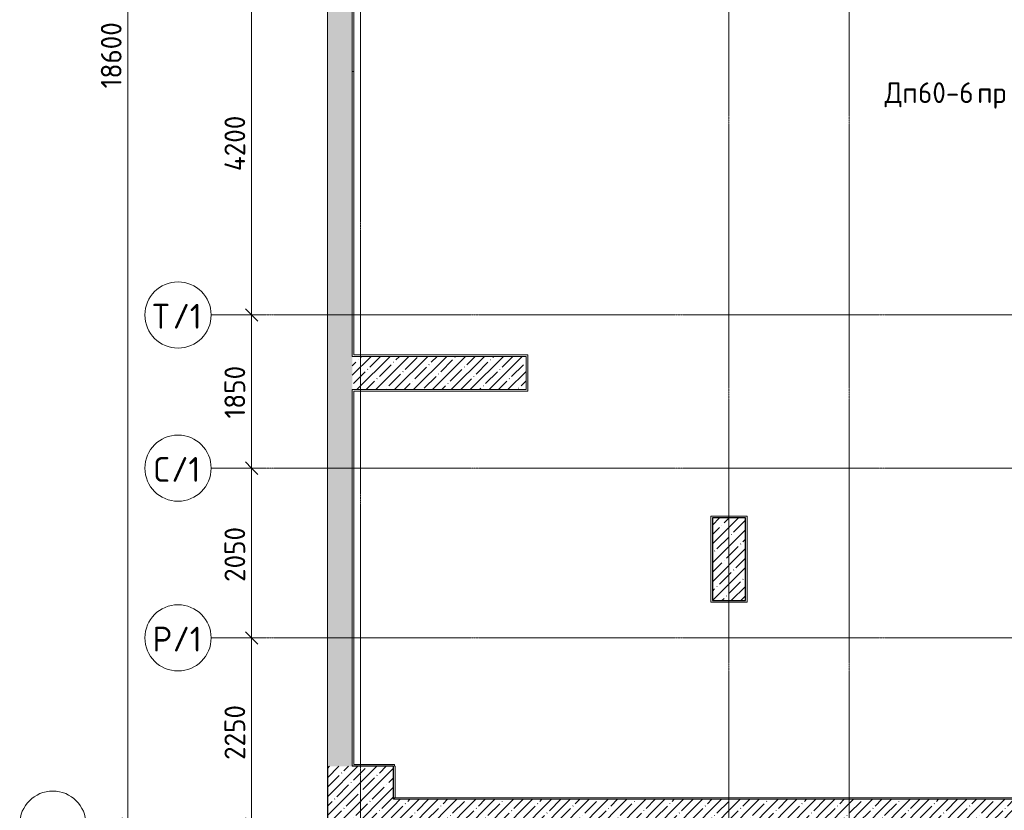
# Model space of a CAD drawing. Header units: millimetres. Extents: x -4558 to 63605, y -10605 to 130388.
# Tile 47 of 66: x -4115 to 7775, y 80867 to 90417. Entities that reach past the tile are written whole.
import ezdxf

# ---------------------------------------------------------------- set-up
doc = ezdxf.new("R2010")
doc.units = ezdxf.units.MM
doc.linetypes.add('4_ Штрихпунктир_ 10 х 2 мм', pattern=[14, 10, -2, 0, -2])
for name, color, linetype, lineweight in [('A-ANNO-DIMS', 7, 'Continuous', 5), ('A-ANNO-DIMS-100', 7, 'Continuous', 5), ('A-DOOR-IDEN', 7, 'Continuous', 5), ('A-WALL', 7, 'Continuous', 13), ('A-WALL-PATT', 7, 'Continuous', 13), ('S-COLS', 7, 'Continuous', 25), ('S-GRID', 7, 'Continuous', 5), ('S-GRID-IDEN', 7, 'Continuous', 5)]:
    doc.layers.add(name, color=color, linetype=linetype, lineweight=lineweight)
doc.styles.add('GOST Common_1', font='GOST_Common.ttf', dxfattribs={"height": 300})
doc.styles.add('GOST Common_3', font='GOST_Common.ttf', dxfattribs={"height": 250})
doc.dimstyles.new('2_5_мм', dxfattribs={"dimscale": 304.8, "dimtxt": 251.428749, "dimasz": 0.492126, "dimexe": 0.492126, "dimexo": 0.492126, "dimgap": 0, "dimtad": 1, "dimdec": 5, "dimrnd": 1e-05, "dimdsep": 46, "dimtxsty": 'GOST Common_3', "dimblk1": 'OBLIQUE', "dimblk2": 'OBLIQUE', "dimsah": 1, "dimcen": 0.09, "dimdle": 0.492126, "dimadec": 5, "dimazin": 2, "dimtfac": 1, "dimtdec": 4, "dimtix": 1, "dimtmove": 0, "dimatfit": 3, "dimfxl": 1, "dimtvp": 1, "dimtolj": 1, "dimtzin": 0, "dimarcsym": 2})
pattern_1 = [(45, (0, 0), (-114.04925, 114.04925), []), (45, (114.05, 0), (-114.04925, 114.04925), [201.612, -40.322, 3.353, -36.97])]

# ---------------------------------------------------------------- blocks, each defined once
blk = doc.blocks.new('Наметкина 10_РД_АР_П_Отделка_R21_rvt-1--01_Подвал_МП_часть А')
at = {"layer": 'A-WALL'}
for p, q in [((-80, 90920), (-80, 89790)), ((-100, 89790), (-100, 86350)), ((-80, 89790), (-100, 89790)), ((-80, 86370), (-80, 89790)), ((-100, 86350), (-80, 86350)), ((2000, 86370), (-80, 86370)), ((-80, 86350), (2000, 86350)), ((2020, 86370), (2000, 86370)), ((2000, 86350), (2000, 85950)), ((2020, 85930), (2020, 86370)), ((-100, 85950), (-100, 81400)), ((-80, 85950), (-100, 85950)), ((2000, 85950), (-80, 85950)), ((-80, 85930), (2000, 85930)), ((-80, 81420), (-80, 85930)), ((2000, 85930), (2020, 85930)), ((4250, 84420), (4230, 84420)), ((4230, 84420), (4230, 83400)), ((4650, 84420), (4250, 84420)), ((4670, 84420), (4650, 84420)), ((4670, 83400), (4670, 84420)), ((4250, 84400), (4650, 84400)), ((4250, 83400), (4250, 84400)), ((4650, 84400), (4650, 83400)), ((4230, 83400), (4230, 83380)), ((4230, 83380), (4670, 83380)), ((4650, 83400), (4250, 83400)), ((4670, 83380), (4670, 83400)), ((-100, 81400), (-80, 81400)), ((410, 81420), (-80, 81420)), ((-80, 81400), (400, 81400)), ((400, 81400), (400, 81020)), ((410, 81400), (410, 81420)), ((420, 81400), (410, 81400)), ((420, 81020), (420, 81400)), ((400, 81020), (410, 81020)), ((410, 81020), (410, 81000)), ((410, 81000), (8055, 81000)), ((8055, 81020), (420, 81020))]:
    blk.add_line(p, q, dxfattribs=at)
blk = doc.blocks.new('Ось сетки - 8_0 мм-31302--01_Подвал_МП_часть А')
at = {"layer": 'S-GRID-IDEN'}
blk.add_circle((0, 0), 4, dxfattribs=at)
blk = doc.blocks.new('DIMBLOCK26--01_Подвал_МП_часть А')
at = {"layer": 'A-ANNO-DIMS-100', "lineweight": 25, "transparency": 16777216}
for p, q in [((-1315, 82950), (-1390, 83025)), ((-1315, 82950), (-1240, 82875)), ((-1315, 80700), (-1390, 80775)), ((-1315, 80700), (-1240, 80625))]:
    blk.add_line(p, q, dxfattribs=at)
at = {"layer": 'A-ANNO-DIMS-100', "transparency": 16777216}
for p, q in [((-1271, 82950), (-1465, 82950)), ((-1315, 80700), (-1315, 82950)), ((-1315, 82950), (-1271, 82950)), ((-1271, 80700), (-1465, 80700)), ((-1315, 80700), (-1271, 80700))]:
    blk.add_line(p, q, dxfattribs=at)
at = {"layer": 'A-ANNO-DIMS-100', "color": 0, "transparency": 16777216, "insert": (-1642, 81476), "char_height": 250, "width": 838.66, "attachment_point": 1, "rotation": 90, "line_spacing_factor": 1.022761, "style": 'GOST Common_3'}
blk.add_mtext('2250', dxfattribs=at)
blk = doc.blocks.new('_Oblique')
at = {"color": 0, "linetype": 'ByBlock', "lineweight": -2}
blk.add_line((-0.5, -0.5), (0.5, 0.5), dxfattribs=at)
blk = doc.blocks.new('DIMBLOCK27--01_Подвал_МП_часть А')
at = {"layer": 'A-ANNO-DIMS-100', "lineweight": 25, "transparency": 16777216}
for p, q in [((-1315, 85000), (-1390, 85075)), ((-1315, 85000), (-1240, 84925)), ((-1315, 82950), (-1390, 83025)), ((-1315, 82950), (-1240, 82875))]:
    blk.add_line(p, q, dxfattribs=at)
at = {"layer": 'A-ANNO-DIMS-100', "transparency": 16777216}
for p, q in [((-1271, 85000), (-1465, 85000)), ((-1315, 82950), (-1315, 85000)), ((-1315, 85000), (-1271, 85000)), ((-1271, 82950), (-1465, 82950)), ((-1315, 82950), (-1271, 82950))]:
    blk.add_line(p, q, dxfattribs=at)
at = {"layer": 'A-ANNO-DIMS-100', "color": 0, "transparency": 16777216, "insert": (-1642, 83626), "char_height": 250, "width": 838.66, "attachment_point": 1, "rotation": 90, "line_spacing_factor": 1.022761, "style": 'GOST Common_3'}
blk.add_mtext('2050', dxfattribs=at)
blk = doc.blocks.new('DIMBLOCK28--01_Подвал_МП_часть А')
at = {"layer": 'A-ANNO-DIMS-100', "lineweight": 25, "transparency": 16777216}
for p, q in [((-1315, 86850), (-1390, 86925)), ((-1315, 86850), (-1240, 86775)), ((-1315, 85000), (-1390, 85075)), ((-1315, 85000), (-1240, 84925))]:
    blk.add_line(p, q, dxfattribs=at)
at = {"layer": 'A-ANNO-DIMS-100', "transparency": 16777216}
for p, q in [((-1271, 86850), (-1465, 86850)), ((-1315, 85000), (-1315, 86850)), ((-1315, 86850), (-1271, 86850)), ((-1271, 85000), (-1465, 85000)), ((-1315, 85000), (-1271, 85000))]:
    blk.add_line(p, q, dxfattribs=at)
at = {"layer": 'A-ANNO-DIMS-100', "color": 0, "transparency": 16777216, "insert": (-1642, 85599), "char_height": 250, "width": 782.41, "attachment_point": 1, "rotation": 90, "line_spacing_factor": 1.022761, "style": 'GOST Common_3'}
blk.add_mtext('1850', dxfattribs=at)
blk = doc.blocks.new('DIMBLOCK29--01_Подвал_МП_часть А')
at = {"layer": 'A-ANNO-DIMS-100', "lineweight": 25, "transparency": 16777216}
for p, q in [((-1315, 91050), (-1390, 91125)), ((-1315, 91050), (-1240, 90975)), ((-1315, 86850), (-1390, 86925)), ((-1315, 86850), (-1240, 86775))]:
    blk.add_line(p, q, dxfattribs=at)
at = {"layer": 'A-ANNO-DIMS-100', "transparency": 16777216}
for p, q in [((-1271, 91050), (-1465, 91050)), ((-1315, 86850), (-1315, 91050)), ((-1315, 91050), (-1271, 91050)), ((-1271, 86850), (-1465, 86850)), ((-1315, 86850), (-1271, 86850))]:
    blk.add_line(p, q, dxfattribs=at)
at = {"layer": 'A-ANNO-DIMS-100', "color": 0, "transparency": 16777216, "insert": (-1642, 88588), "char_height": 250, "width": 869.35, "attachment_point": 1, "rotation": 90, "line_spacing_factor": 1.022761, "style": 'GOST Common_3'}
blk.add_mtext('4200', dxfattribs=at)
blk = doc.blocks.new('DIMBLOCK255--01_Подвал_МП_часть А')
at = {"layer": 'A-ANNO-DIMS-100', "transparency": 16777216}
for p, q in [((-2765, 99300), (-2958, 99300)), ((-2808, 80700), (-2808, 99300)), ((-2808, 99300), (-2765, 99300)), ((-2765, 80700), (-2958, 80700)), ((-2808, 80700), (-2765, 80700))]:
    blk.add_line(p, q, dxfattribs=at)
at = {"layer": 'A-ANNO-DIMS-100', "lineweight": 25, "transparency": 16777216}
for p, q in [((-2808, 99300), (-2883, 99375)), ((-2808, 99300), (-2733, 99225)), ((-2808, 80700), (-2883, 80775)), ((-2808, 80700), (-2733, 80625))]:
    blk.add_line(p, q, dxfattribs=at)
at = {"layer": 'A-ANNO-DIMS-100', "color": 0, "transparency": 16777216, "insert": (-3135, 89587), "char_height": 250, "width": 992.08, "attachment_point": 1, "rotation": 90, "line_spacing_factor": 1.022761, "style": 'GOST Common_3'}
blk.add_mtext('18600', dxfattribs=at)

msp = doc.modelspace()

# ---------------------------------------------------------------- hatches: boundary and pattern name
at = {"layer": 'A-WALL-PATT', "lineweight": 5}
h = msp.add_hatch(dxfattribs=at)
h.set_pattern_fill('FP_1', color=256, style=0, pattern_type=2)
h.set_pattern_definition(pattern_1)
h.paths.add_polyline_path([(-100, 81400), (-100, 99100), (-400, 99100), (-400, 81400)])
h = msp.add_hatch(dxfattribs=at)
h.set_pattern_fill('FP_1', color=256, style=0, pattern_type=2)
h.set_pattern_definition(pattern_1)
h.paths.add_polyline_path([(-100, 85950), (2000, 85950), (2000, 86350), (-100, 86350)])
h = msp.add_hatch(dxfattribs=at)
h.set_pattern_fill('FP_1', color=256, style=0, pattern_type=2)
h.set_pattern_definition(pattern_1)
h.paths.add_polyline_path([(8475, 80600), (8475, 81000), (400, 81000), (400, 80600), (7068.306483, 80600)])
at = {"layer": 'S-COLS', "lineweight": 5}
h = msp.add_hatch(dxfattribs=at)
h.set_pattern_fill('FP_1', color=256, style=0, pattern_type=2)
h.set_pattern_definition(pattern_1)
h.paths.add_polyline_path([(4650, 83400), (4650, 84400), (4250, 84400), (4250, 83400)])
h = msp.add_hatch(dxfattribs=at)
h.set_pattern_fill('FP_1', color=256, style=0, pattern_type=2)
h.set_pattern_definition(pattern_1)
h.paths.add_polyline_path([(400, 80600), (400, 81400), (-400, 81400), (-400, 80600), (321.351139, 80600)])

# ---------------------------------------------------------------- linework, layer by layer
at = {"layer": 'A-WALL'}
for p, q in [((-400, 99400), (-400, 81400)), ((-100, 86350), (-100, 93650)), ((2000, 86350), (-100, 86350)), ((2000, 85950), (2000, 86350)), ((-100, 81400), (-100, 85950)), ((-100, 85950), (2000, 85950)), ((8075, 81000), (400, 81000))]:
    msp.add_line(p, q, dxfattribs=at)
at = {"layer": 'S-COLS'}
for p, q in [((4650, 84400), (4250, 84400)), ((4250, 84400), (4250, 83400)), ((4650, 83400), (4650, 84400)), ((4250, 83400), (4650, 83400)), ((-400, 81400), (-400, 80600)), ((400, 81400), (-100, 81400)), ((400, 81000), (400, 81400))]:
    msp.add_line(p, q, dxfattribs=at)
at = {"layer": 'S-GRID', "linetype": '4_ Штрихпунктир_ 10 х 2 мм'}
for p, q in [((0, 37477.03953), (0, 128423.739924)), ((5900, 32633.917515), (5900, 100620.828093)), ((4450, 32633.917515), (4450, 98600)), ((35837.484979, 86850), (-1802.909204, 86850)), ((35837.484979, 85000), (-1802.909204, 85000)), ((35837.484979, 82950), (-1802.909204, 82950))]:
    msp.add_line(p, q, dxfattribs=at)

# ---------------------------------------------------------------- block references
at = {"lineweight": 5}
msp.add_blockref('Наметкина 10_РД_АР_П_Отделка_R21_rvt-1--01_Подвал_МП_часть А', (0, 0), dxfattribs=at)
at = {"layer": 'S-GRID-IDEN', "xscale": 99.99999999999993, "yscale": 99.99999999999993, "zscale": 99.99999999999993, "rotation": 89.99999999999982}
for p in [(-2202.909204, 86850), (-2202.909204, 85000), (-2202.909204, 82950), (-3715.067646, 80700)]:
    msp.add_blockref('Ось сетки - 8_0 мм-31302--01_Подвал_МП_часть А', p, dxfattribs=at)

# ---------------------------------------------------------------- texts
at = {"layer": 'A-DOOR-IDEN', "char_height": 250, "attachment_point": 1, "style": 'GOST Common_3'}
for s, insert, width in [('Дп', (6329.570334, 89660.093071), 489.029375), ('60-6', (6733.059917, 89660.093071), 865.8225), ('пр', (7447.434917, 89660.093071), 432.91125)]:
    msp.add_mtext(s, dxfattribs=dict(at, insert=insert, width=width))
at = {"layer": 'S-GRID-IDEN', "char_height": 300, "attachment_point": 1, "style": 'GOST Common_1'}
for s, insert, width in [('\\fGOST Common|b0|i0|c204|p34|;Т', (-2511.329686, 86984.544597), 296.624375), ('/1', (-2266.590103, 86984.544597), 448.945), ('\\fGOST Common|b0|i0|c204|p34|;С', (-2494.829686, 85134.544597), 256.54), ('/1', (-2283.163019, 85134.544597), 448.945), ('\\fGOST Common|b0|i0|c204|p34|;Р', (-2511.329686, 83084.544597), 296.624375), ('/1', (-2266.590103, 83084.544597), 448.945)]:
    msp.add_mtext(s, dxfattribs=dict(at, insert=insert, width=width))

# ---------------------------------------------------------------- dimensions: what is measured, and where the dimension line sits
at = {"layer": 'A-ANNO-DIMS'}
for base, p1, p2, override, picture, middle in [((-2808.4586377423, 99300.0000000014), (-2914.5246549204, 80700.0000000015), (-2914.5246549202, 99300.0000000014), {"dimpost": '<>', "dimfxl": 18600}, 'DIMBLOCK255--01_Подвал_МП_часть А', (-2933.4586377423, 90000.0000000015)), ((-1315.092488, 91050), (-1421.158505, 86850), (-1421.158505, 91050), {"dimpost": '<>', "dimfxl": 4200}, 'DIMBLOCK29--01_Подвал_МП_часть А', (-1440.092488, 88950)), ((-1315.092488, 86850), (-1421.158505, 85000), (-1421.158505, 86850), {"dimpost": '<>', "dimfxl": 1850}, 'DIMBLOCK28--01_Подвал_МП_часть А', (-1440.092488, 85925)), ((-1315.092488, 85000), (-1421.158505, 82950), (-1421.158505, 85000), {"dimpost": '<>', "dimfxl": 2050}, 'DIMBLOCK27--01_Подвал_МП_часть А', (-1440.092488, 83975)), ((-1315.092488, 82950), (-1421.158505, 80700), (-1421.158505, 82950), {"dimpost": '<>', "dimfxl": 2250}, 'DIMBLOCK26--01_Подвал_МП_часть А', (-1440.092488, 81825))]:
    dim = msp.add_linear_dim(base=base, p1=p1, p2=p2, angle=90, dimstyle='2_5_мм', override=override, dxfattribs=at)
    dim.commit()
    dim.dimension.update_dxf_attribs({"geometry": picture, "text_midpoint": middle})

doc.saveas('drawing.dxf')
